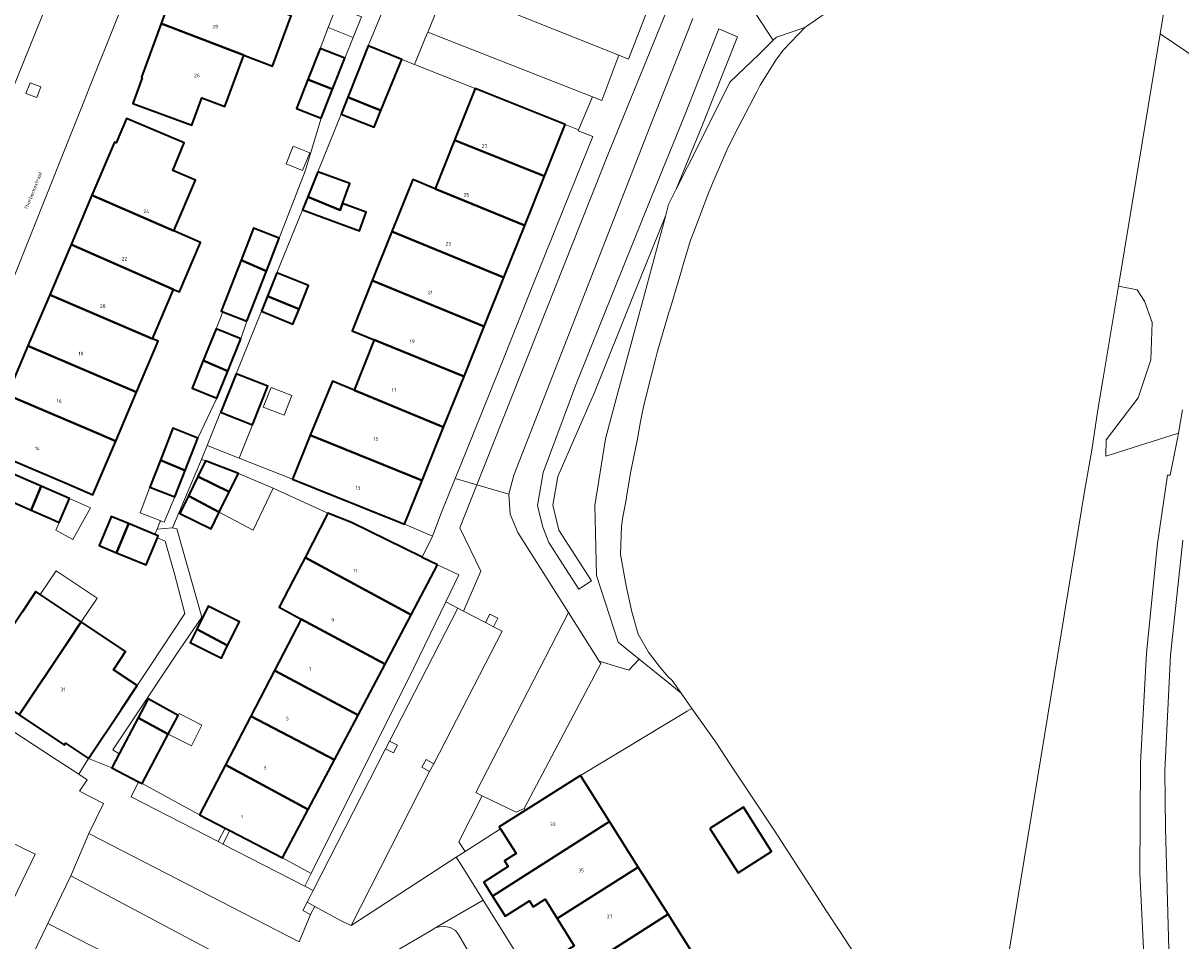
# Model space of a CAD drawing. Header units: metres. Extents: x 73718 to 76933, y 443658 to 446696.
# Tile 79 of 161: x 74635 to 74750, y 445774 to 445865. Entities that reach past the tile are written whole.
import ezdxf
from ezdxf.enums import TextEntityAlignment as Align

# ---------------------------------------------------------------- set-up
doc = ezdxf.new("R2010")
doc.units = ezdxf.units.M
for name, color, linetype, lineweight in [('B-WE-GR-BEPLANTING_CULTUUR_BODEMBEDEKKER-GV', 90, 'Continuous', 18), ('B-WE-GR-BEPLANTING_CULTUUR_HEESTERS-GV', 90, 'Continuous', 18), ('B-WE-GR-STRUIK-GV', 90, 'Continuous', 13), ('B-WE-IE-MEUBILAIR_WEGMEUBILAIR-GV', 7, 'Continuous', 18), ('B-WE-OG-BEBOUWING-GV', 7, 'Continuous', 35), ('B-WE-OG-BEBOUWING-T18', 10, 'Continuous', 18), ('B-WE-OG-BEBOUWING_LUIFEL-GV', 7, 'Continuous', 18), ('B-WE-OG-BEBOUWING_OVERBOUWING-GV', 7, 'Continuous', 18), ('B-WE-OG-TERREIN_BEGROEID-GV', 7, 'Continuous', 18), ('B-WE-OG-TERREIN_ERF-GV', 7, 'Continuous', 18), ('B-WE-OG-TERREIN_OEVER-GV', 7, 'Continuous', 18), ('B-WE-OG-TOPOGRAFIE-T18', 10, 'Continuous', 18), ('B-WE-OG-WATER_SLOOT-GV', 120, 'Continuous', 18), ('B-WE-VH-GESLOTENVERHARDING_ASFALT-GV', 10, 'Continuous', 18), ('B-WE-VH-OPENVERHARDING-GV', 30, 'Continuous', 18), ('B-WE-VH-OPENVERHARDING_SIERBESTRATING-GV', 30, 'Continuous', 18), ('B-WE-VH-OPENVERHARDING_STRAATBAKSTEEN-GV', 30, 'Continuous', 18), ('B-WE-VH-OPENVERHARDING_TEGEL-GV', 30, 'Continuous', 18)]:
    doc.layers.add(name, color=color, linetype=linetype, lineweight=lineweight)
doc.styles.add('NLCS-ISO-M200-T18', font='NLCS-ISO.ttf', dxfattribs={"height": 0.36})

msp = doc.modelspace()

# ---------------------------------------------------------------- linework, layer by layer
at = {"layer": 'B-WE-GR-BEPLANTING_CULTUUR_BODEMBEDEKKER-GV', "flags": 128}
msp.add_lwpolyline([(74663.084, 445777.374), (74662.645, 445776.576), (74663.402, 445776.161), (74663.839, 445776.957)], close=True, dxfattribs=at)
at = {"layer": 'B-WE-GR-BEPLANTING_CULTUUR_HEESTERS-GV', "flags": 128}
for points in [[(74761.295, 445854.937), (74762.261, 445856.248), (74763.25, 445857.526), (74753.581, 445864.238), (74754.323, 445875.986), (74756.021, 445878.585), (74756.654, 445879.144), (74756.336, 445880.238), (74756.178, 445882.191), (74756.414, 445885.355), (74751.534, 445886.714), (74751.515, 445886.586), (74751.333, 445885.36), (74751.283, 445885.071), (74751.116, 445884.107), (74751.273, 445884.063), (74747.91, 445863.718), (74749.245, 445862.82), (74761.19, 445854.787)], [(74673.758, 445860.655), (74679.801, 445858.292), (74688.739, 445854.7), (74690.081, 445854.16), (74691.458, 445857.47), (74675.066, 445863.893), (74674.823, 445863.298)], [(74692.116, 445801.352), (74692.274, 445801.102), (74684.654, 445786.701), (74684.769, 445786.518), (74690.274, 445789.987), (74700.875, 445796.369), (74701.35, 445796.655), (74700.268, 445798.183), (74698.991, 445799.215), (74696.115, 445801.539), (74695.076, 445800.447)], [(74678.794, 445782.433), (74682.312, 445784.695), (74682.188, 445784.892), (74684.769, 445786.518), (74684.654, 445786.701), (74683.869, 445786.333), (74680.498, 445787.973), (74678.151, 445783.391)], [(74654.232, 445783.404), (74654.704, 445783.161), (74655.401, 445784.502), (74654.93, 445784.747)]]:
    msp.add_lwpolyline(points, close=True, dxfattribs=at)
for points in [[(74761.19, 445854.787), (74749.245, 445862.82), (74747.91, 445863.718), (74743.765, 445838.636), (74745.62, 445838.279), (74746.376, 445837.126), (74747.114, 445835.005), (74746.989, 445831.319), (74745.744, 445827.535), (74742.563, 445823.341), (74742.518, 445821.72), (74749.732, 445824.013), (74750.143, 445826.332)], [(74656.903, 445763.473), (74657.632, 445764.863), (74637.284, 445775.263), (74635.775, 445772.113), (74654.022, 445762.456)]]:
    msp.add_lwpolyline(points, dxfattribs=at)
at = {"layer": 'B-WE-GR-STRUIK-GV', "flags": 128}
for points in [[(74654.232, 445783.404), (74654.93, 445784.747), (74652.376, 445786.074), (74646.669, 445789.171), (74646.312, 445789.358), (74645.567, 445787.868)], [(74654.704, 445783.161), (74662.832, 445778.974), (74663.468, 445780.245), (74660.636, 445781.782), (74655.401, 445784.502)]]:
    msp.add_lwpolyline(points, close=True, dxfattribs=at)
at = {"layer": 'B-WE-IE-MEUBILAIR_WEGMEUBILAIR-GV', "flags": 128}
for points in [[(74635.517, 445858.86), (74635.103, 445857.795), (74636.179, 445857.375), (74636.595, 445858.44)], [(74680.823, 445805.178), (74681.601, 445804.77), (74682.042, 445805.609), (74681.263, 445806.017)], [(74671.278, 445793.402), (74670.881, 445792.623), (74671.668, 445792.223), (74672.063, 445793.004)], [(74675.255, 445790.379), (74675.672, 445791.141), (74674.907, 445791.559), (74674.49, 445790.797)]]:
    msp.add_lwpolyline(points, close=True, dxfattribs=at)
at = {"layer": 'B-WE-OG-BEBOUWING-GV', "flags": 128}
for points in [[(74650.37, 445869.679), (74648.556, 445864.752), (74656.764, 445861.609), (74659.643, 445860.506), (74661.48, 445865.496), (74658.595, 445866.582)], [(74656.764, 445861.609), (74648.556, 445864.752), (74646.584, 445859.394), (74646.68, 445859.359), (74645.738, 445856.8), (74651.617, 445854.636), (74652.614, 445857.343), (74654.886, 445856.506)], [(74665.61, 445858.222), (74666.826, 445861.294), (74664.368, 445862.26), (74663.151, 445859.163)], [(74670.416, 445856.103), (74672.48, 445861.175), (74669.146, 445862.531), (74668.156, 445859.991), (74667.131, 445857.423)], [(74664.467, 445855.334), (74665.61, 445858.222), (74663.151, 445859.163), (74662.023, 445856.294)], [(74686.677, 445849.569), (74688.739, 445854.7), (74679.801, 445858.292), (74677.739, 445853.161)], [(74670.416, 445856.103), (74667.131, 445857.423), (74666.457, 445855.734), (74669.741, 445854.446)], [(74641.669, 445847.671), (74649.825, 445844.131), (74651.97, 445849.184), (74649.703, 445850.147), (74650.86, 445852.873), (74645.101, 445855.317), (74644.072, 445852.892), (74643.914, 445852.959)], [(74684.712, 445844.678), (74686.677, 445849.569), (74677.739, 445853.161), (74675.793, 445848.318)], [(74664.15, 445849.999), (74663.129, 445847.502), (74666.354, 445846.18), (74666.606, 445846.859), (74667.332, 445848.822)], [(74684.712, 445844.678), (74675.793, 445848.318), (74673.579, 445849.221), (74671.508, 445844.066), (74682.633, 445839.504)], [(74641.669, 445847.671), (74639.591, 445842.775), (74649.784, 445838.316), (74650.388, 445838.052), (74652.479, 445842.979), (74649.825, 445844.131)], [(74662.603, 445846.217), (74668.272, 445844.12), (74668.963, 445845.987), (74666.606, 445846.859), (74666.354, 445846.18), (74663.129, 445847.502)], [(74659.024, 445840.138), (74660.29, 445843.391), (74657.746, 445844.382), (74656.517, 445841.226)], [(74682.633, 445839.504), (74671.508, 445844.066), (74669.551, 445839.196), (74680.672, 445834.623)], [(74649.784, 445838.316), (74639.591, 445842.775), (74637.473, 445837.785), (74647.695, 445833.394)], [(74657.082, 445835.154), (74659.024, 445840.138), (74656.517, 445841.226), (74654.538, 445836.144), (74654.678, 445836.089)], [(74660.067, 445839.969), (74659.127, 445837.622), (74662.268, 445836.344), (74663.219, 445838.69)], [(74669.758, 445833.296), (74678.68, 445829.665), (74680.672, 445834.623), (74669.551, 445839.196), (74667.543, 445834.197)], [(74635.311, 445832.691), (74646.099, 445828.097), (74648.247, 445833.157), (74647.695, 445833.394), (74637.473, 445837.785)], [(74658.532, 445836.138), (74661.669, 445834.866), (74662.268, 445836.344), (74659.127, 445837.622)], [(74656.48, 445833.382), (74654.013, 445834.38), (74652.738, 445831.228), (74655.184, 445830.177)], [(74669.758, 445833.296), (74667.75, 445828.299), (74676.653, 445824.619), (74678.68, 445829.665)], [(74635.311, 445832.691), (74633.253, 445827.844), (74641.429, 445824.35), (74644.035, 445823.236), (74646.099, 445828.097)], [(74652.738, 445831.228), (74651.634, 445828.496), (74654.101, 445827.498), (74655.184, 445830.177)], [(74654.468, 445826.092), (74657.632, 445824.839), (74659.156, 445828.69), (74656.027, 445829.929), (74654.514, 445826.206)], [(74663.375, 445823.82), (74665.589, 445822.921), (74674.514, 445819.295), (74676.653, 445824.619), (74667.75, 445828.299), (74665.595, 445829.19)], [(74644.035, 445823.236), (74641.429, 445824.35), (74633.253, 445827.844), (74630.977, 445822.482), (74631.829, 445822.12), (74639.161, 445819.008), (74641.77, 445817.9)], [(74648.477, 445821.338), (74650.931, 445820.29), (74652.189, 445823.533), (74649.703, 445824.498)], [(74665.589, 445822.921), (74663.375, 445823.82), (74661.612, 445819.432), (74663.832, 445818.548), (74672.77, 445814.956), (74674.514, 445819.295)], [(74649.917, 445817.677), (74650.931, 445820.29), (74648.477, 445821.338), (74647.431, 445818.641)], [(74655.319, 445818.185), (74656.246, 445820.004), (74652.973, 445821.251), (74652.216, 445819.702)], [(74636.613, 445818.755), (74634.104, 445819.855), (74633.727, 445820.021), (74633.607, 445819.729), (74632.745, 445817.638), (74633.236, 445817.423), (74634.788, 445816.742), (74635.631, 445816.372), (74636.512, 445818.509)], [(74651.28, 445817.787), (74654.333, 445816.168), (74655.319, 445818.185), (74652.216, 445819.702)], [(74639.452, 445817.509), (74636.613, 445818.755), (74636.512, 445818.509), (74635.631, 445816.372), (74637.605, 445815.506), (74638.417, 445815.15)], [(74651.28, 445817.787), (74650.425, 445816.038), (74653.528, 445814.521), (74654.333, 445816.168)], [(74676.056, 445810.927), (74674.522, 445811.659), (74674.528, 445811.674), (74667.479, 445815.123), (74665.149, 445816.066), (74662.864, 445811.671), (74673.424, 445805.952)], [(74644.121, 445812.129), (74645.225, 445814.83), (74645.309, 445815.034), (74643.592, 445815.741), (74643.508, 445815.537), (74642.397, 445812.839)], [(74647.935, 445813.952), (74645.309, 445815.034), (74645.225, 445814.83), (74644.121, 445812.129), (74647.072, 445810.913), (74648.183, 445813.611), (74648.267, 445813.815)], [(74670.831, 445801.051), (74673.424, 445805.952), (74662.864, 445811.671), (74661.696, 445809.415), (74660.299, 445806.716), (74662.494, 445805.535)], [(74634.43, 445796.014), (74639.245, 445803.217), (74640.606, 445805.252), (74636.537, 445807.971), (74636.099, 445808.264), (74634.734, 445806.232), (74629.901, 445799.04)], [(74652.113, 445804.534), (74655.164, 445802.911), (74656.333, 445805.267), (74653.239, 445806.803)], [(74640.606, 445805.252), (74639.245, 445803.217), (74634.43, 445796.014), (74638.93, 445793.006), (74639.052, 445793.189), (74641.322, 445791.671), (74644.601, 445796.577), (74646.164, 445798.916), (74643.803, 445800.495), (74644.515, 445801.56), (74645.014, 445802.306)], [(74652.113, 445804.534), (74651.447, 445803.192), (74654.542, 445801.657), (74655.164, 445802.911)], [(74670.831, 445801.051), (74662.494, 445805.535), (74659.838, 445800.426), (74659.889, 445800.399), (74668.155, 445795.993)], [(74665.79, 445791.524), (74668.155, 445795.993), (74659.889, 445800.399), (74659.838, 445800.426), (74657.476, 445795.883), (74657.487, 445795.877)], [(74650.26, 445795.944), (74647.254, 445797.588), (74646.268, 445795.708), (74649.256, 445794.102)], [(74646.312, 445789.358), (74646.669, 445789.171), (74649.256, 445794.102), (74646.268, 445795.708), (74644.387, 445792.122), (74643.666, 445790.747)], [(74654.957, 445791.037), (74663.191, 445786.611), (74665.79, 445791.524), (74657.487, 445795.877), (74657.476, 445795.883)], [(74652.376, 445786.074), (74654.93, 445784.747), (74655.401, 445784.502), (74660.636, 445781.782), (74663.191, 445786.611), (74654.957, 445791.037)], [(74681.516, 445777.994), (74693.16, 445785.407), (74690.274, 445789.987), (74684.769, 445786.518), (74682.188, 445784.892), (74682.312, 445784.695), (74683.702, 445782.49), (74683.869, 445782.224), (74682.701, 445781.488), (74683.058, 445780.922), (74680.634, 445779.394)], [(74703.128, 445784.697), (74705.937, 445780.296), (74709.277, 445782.428), (74706.468, 445786.829)], [(74687.933, 445775.776), (74696.013, 445780.88), (74693.16, 445785.407), (74681.516, 445777.994), (74682.499, 445776.434), (74682.782, 445775.985), (74685.205, 445777.513), (74685.568, 445776.938), (74686.737, 445777.674)], [(74687.933, 445775.776), (74689.646, 445773.057), (74688.478, 445772.321), (74688.645, 445772.055), (74686.221, 445770.528), (74687.332, 445768.764), (74698.969, 445776.189), (74696.013, 445780.88)], [(74701.73, 445771.807), (74698.969, 445776.189), (74687.332, 445768.764), (74688.443, 445767.001), (74690.867, 445768.528), (74691.034, 445768.263), (74692.203, 445768.999), (74693.668, 445766.675)]]:
    msp.add_lwpolyline(points, close=True, dxfattribs=at)
at = {"layer": 'B-WE-OG-BEBOUWING_LUIFEL-GV', "flags": 128}
for points in [[(74665.164, 445864.344), (74667.652, 445863.358), (74668.478, 445865.422), (74665.971, 445866.381)], [(74667.652, 445863.358), (74665.164, 445864.344), (74664.368, 445862.26), (74666.826, 445861.294)], [(74654.013, 445834.38), (74656.48, 445833.382), (74657.082, 445835.154), (74654.678, 445836.089)], [(74657.632, 445824.839), (74654.468, 445826.092), (74653.133, 445822.806), (74656.319, 445821.538)], [(74654.333, 445816.168), (74657.696, 445814.366), (74659.704, 445818.565), (74656.246, 445820.004), (74655.319, 445818.185)], [(74647.431, 445818.641), (74646.462, 445816.101), (74648.513, 445815.298), (74648.847, 445815.156), (74649.917, 445817.677)], [(74638.417, 445815.15), (74638.076, 445814.373), (74639.756, 445813.441), (74641.512, 445816.606), (74639.452, 445817.509)], [(74640.606, 445805.252), (74642.182, 445807.609), (74638.113, 445810.33), (74636.537, 445807.971)], [(74650.355, 445796.133), (74650.26, 445795.944), (74649.256, 445794.102), (74651.57, 445792.938), (74652.607, 445795)]]:
    msp.add_lwpolyline(points, close=True, dxfattribs=at)
at = {"layer": 'B-WE-OG-BEBOUWING_OVERBOUWING-GV', "flags": 128}
for points in [[(74662.63, 445850.135), (74663.332, 445851.892), (74661.678, 445852.553), (74660.976, 445850.796)], [(74660.785, 445825.794), (74661.557, 445827.746), (74659.489, 445828.565), (74658.716, 445826.613)]]:
    msp.add_lwpolyline(points, close=True, dxfattribs=at)
at = {"layer": 'B-WE-OG-TERREIN_BEGROEID-GV', "flags": 128}
for points in [[(74701.437, 445865.237), (74697.948, 445856.458), (74697.413, 445855.146), (74683.623, 445819.843), (74683.127, 445817.936), (74683.271, 445815.971), (74684.04, 445814.157), (74689.069, 445806.184), (74692.116, 445801.352), (74695.076, 445800.447), (74696.115, 445801.539), (74694.013, 445803.237), (74691.865, 445809.861), (74691.686, 445816.842), (74692.76, 445823.466), (74693.826, 445827.426), (74696.426, 445837.082), (74698.742, 445845.682), (74695.472, 445837.566), (74691.647, 445828.073), (74688.004, 445819.709), (74687.523, 445816.863), (74688.119, 445814.369), (74689.721, 445811.854), (74691.367, 445809.328), (74690.111, 445808.509), (74688.46, 445811.042), (74687.127, 445813.134), (74686.502, 445814.681), (74685.993, 445816.811), (74686.548, 445820.098), (74689.794, 445828.827), (74693.617, 445838.314), (74697.32, 445847.505), (74700.545, 445855.413), (74704.038, 445864.199), (74705.879, 445863.418), (74702.401, 445854.666), (74699.791, 445848.269), (74702.054, 445852.794), (74705.112, 445858.911), (74708.049, 445861.691), (74709.434, 445863.076), (74706.035, 445868.24)], [(74746.487, 445768.003), (74745.903, 445780.288), (74745.969, 445791.227), (74746.549, 445802.152), (74747.641, 445813.037), (74748.65, 445819.85), (74748.925, 445819.85), (74749.641, 445823.501), (74749.732, 445824.013), (74742.518, 445821.72), (74742.563, 445823.341), (74745.744, 445827.535), (74746.989, 445831.319), (74747.114, 445835.005), (74746.376, 445837.126), (74745.62, 445838.279), (74743.765, 445838.636), (74742.25, 445829.469), (74741.733, 445826.323), (74741.113, 445822.32), (74740.432, 445818.409), (74732.727, 445771.529)], [(74750.176, 445813.369), (74748.94, 445801.938), (74748.39, 445790.452), (74748.46, 445784.703), (74748.796, 445772.686)]]:
    msp.add_lwpolyline(points, dxfattribs=at)
msp.add_lwpolyline([(74698.742, 445845.682), (74699.026, 445846.738), (74699.791, 445848.269), (74702.401, 445854.666), (74705.879, 445863.418), (74704.038, 445864.199), (74700.545, 445855.413), (74697.32, 445847.505), (74693.617, 445838.314), (74689.794, 445828.827), (74686.548, 445820.098), (74685.993, 445816.811), (74686.502, 445814.681), (74687.127, 445813.134), (74688.46, 445811.042), (74690.111, 445808.509), (74691.367, 445809.328), (74689.721, 445811.854), (74688.119, 445814.369), (74687.523, 445816.863), (74688.004, 445819.709), (74691.647, 445828.073), (74695.472, 445837.566)], close=True, dxfattribs=at)
at = {"layer": 'B-WE-OG-TERREIN_ERF-GV', "flags": 128}
for points in [[(74632.967, 445856.23), (74638.582, 445870.108), (74640.788, 445876.102), (74645.479, 445886.614), (74644.475, 445886.983), (74644.577, 445887.25), (74642.348, 445888.196), (74642.325, 445888.206), (74638.842, 445880.332), (74636.615, 445875.299), (74634.42, 445870.336)], [(74661.48, 445865.496), (74659.643, 445860.506), (74656.764, 445861.609), (74654.886, 445856.506), (74652.614, 445857.343), (74651.617, 445854.636), (74645.738, 445856.8), (74646.68, 445859.359), (74646.584, 445859.394), (74648.556, 445864.752), (74650.37, 445869.679)], [(74706.035, 445868.24), (74709.434, 445863.076), (74709.761, 445863.403), (74712.579, 445864.332), (74715.676, 445866.48)], [(74644.199, 445865.327), (74641.41, 445858.32), (74640.937, 445857.134), (74638.952, 445852.146), (74633.857, 445839.42)], [(74634.734, 445806.232), (74636.099, 445808.264), (74636.537, 445807.971), (74640.606, 445805.252), (74645.014, 445802.306), (74644.515, 445801.56), (74643.803, 445800.495), (74646.164, 445798.916), (74647.504, 445800.908), (74650.906, 445806.08), (74649.875, 445810.028), (74648.959, 445813.292), (74648.183, 445813.611), (74647.072, 445810.913), (74644.121, 445812.129), (74642.397, 445812.839), (74643.508, 445815.537), (74643.592, 445815.741), (74645.309, 445815.034), (74647.935, 445813.952), (74648.155, 445814.486), (74648.437, 445815.17), (74648.513, 445815.298), (74648.847, 445815.156), (74649.917, 445817.677), (74647.431, 445818.641), (74648.477, 445821.338), (74649.703, 445824.498), (74652.189, 445823.533), (74654.101, 445827.498), (74651.634, 445828.496), (74652.738, 445831.228), (74654.013, 445834.38), (74656.48, 445833.382), (74657.082, 445835.154), (74654.678, 445836.089), (74654.538, 445836.144), (74656.517, 445841.226), (74657.746, 445844.382), (74660.29, 445843.391), (74662.894, 445850.059), (74664.467, 445855.334), (74662.023, 445856.294), (74663.151, 445859.163), (74664.368, 445862.26), (74666.826, 445861.294), (74667.652, 445863.358), (74668.478, 445865.422)], [(74633.253, 445827.844), (74635.311, 445832.691), (74637.473, 445837.785), (74639.591, 445842.775), (74641.669, 445847.671), (74643.914, 445852.959), (74644.072, 445852.892), (74645.101, 445855.317), (74650.86, 445852.873), (74649.703, 445850.147), (74651.97, 445849.184), (74649.825, 445844.131), (74652.479, 445842.979), (74650.388, 445838.052), (74649.784, 445838.316), (74647.695, 445833.394), (74648.247, 445833.157), (74646.099, 445828.097), (74644.035, 445823.236), (74641.77, 445817.9), (74639.161, 445819.008), (74631.829, 445822.12)], [(74718.309, 445771.037), (74716.106, 445774.443), (74714.733, 445776.5), (74713.486, 445778.434), (74709.522, 445784.549), (74705.143, 445791.1), (74703.783, 445793.21), (74703.721, 445793.306), (74701.35, 445796.655), (74700.875, 445796.369), (74690.274, 445789.987), (74693.16, 445785.407), (74696.013, 445780.88), (74698.969, 445776.189), (74701.73, 445771.807)], [(74689.646, 445773.057), (74687.933, 445775.776), (74686.737, 445777.674), (74685.568, 445776.938), (74685.205, 445777.513), (74682.782, 445775.985), (74682.499, 445776.434), (74681.516, 445777.994), (74680.634, 445779.394), (74683.058, 445780.922), (74682.701, 445781.488), (74683.869, 445782.224), (74683.702, 445782.49), (74682.312, 445784.695), (74678.794, 445782.433), (74677.906, 445781.862), (74678.611, 445780.742), (74680.577, 445777.582), (74681.676, 445775.816), (74689.596, 445763.162)], [(74682.557, 445766.534), (74678.131, 445774.175), (74677.827, 445774.556), (74677.305, 445774.86), (74676.595, 445774.988), (74675.884, 445774.859), (74675.414, 445774.58), (74673.66, 445773.549), (74666.904, 445769.632)]]:
    msp.add_lwpolyline(points, dxfattribs=at)
for points in [[(74661.612, 445819.432), (74663.375, 445823.82), (74665.595, 445829.19), (74667.75, 445828.299), (74669.758, 445833.296), (74667.543, 445834.197), (74669.551, 445839.196), (74671.508, 445844.066), (74673.579, 445849.221), (74675.793, 445848.318), (74677.739, 445853.161), (74679.801, 445858.292), (74673.758, 445860.655), (74672.48, 445861.175), (74670.416, 445856.103), (74669.741, 445854.446), (74666.457, 445855.734), (74664.15, 445849.999), (74667.332, 445848.822), (74666.606, 445846.859), (74668.963, 445845.987), (74668.272, 445844.12), (74662.603, 445846.217), (74660.067, 445839.969), (74663.219, 445838.69), (74662.268, 445836.344), (74661.669, 445834.866), (74658.532, 445836.138), (74656.027, 445829.929), (74659.156, 445828.69), (74657.632, 445824.839), (74654.468, 445826.092), (74653.133, 445822.806), (74656.319, 445821.538)], [(74690.081, 445854.16), (74688.739, 445854.7), (74686.677, 445849.569), (74684.712, 445844.678), (74682.633, 445839.504), (74680.672, 445834.623), (74678.68, 445829.665), (74676.653, 445824.619), (74674.514, 445819.295), (74672.77, 445814.956), (74675.547, 445813.771), (74676.41, 445816.056), (74677.8, 445819.494), (74678.82, 445822.015), (74682.195, 445830.424), (74685.532, 445838.721), (74688.603, 445846.38), (74691.482, 445853.506), (74690.047, 445854.077)], [(74655.319, 445818.185), (74654.333, 445816.168), (74653.528, 445814.521), (74650.425, 445816.038), (74651.28, 445817.787), (74652.216, 445819.702), (74652.973, 445821.251), (74652.575, 445821.403), (74650.325, 445816.087), (74649.695, 445814.601), (74650.114, 445814.511), (74652.595, 445805.726), (74650.019, 445801.951), (74645.944, 445795.827), (74643.759, 445792.537), (74644.387, 445792.122), (74646.268, 445795.708), (74647.254, 445797.588), (74650.26, 445795.944), (74649.256, 445794.102), (74646.669, 445789.171), (74652.376, 445786.074), (74654.957, 445791.037), (74657.476, 445795.883), (74659.838, 445800.426), (74662.494, 445805.535), (74660.299, 445806.716), (74661.696, 445809.415), (74662.864, 445811.671), (74665.149, 445816.066), (74659.704, 445818.565), (74656.246, 445820.004)], [(74635.631, 445816.372), (74634.788, 445816.742), (74633.236, 445817.423), (74632.745, 445817.638), (74633.607, 445819.729), (74633.727, 445820.021), (74634.104, 445819.855), (74636.613, 445818.755), (74639.452, 445817.509), (74638.417, 445815.15), (74637.605, 445815.506)], [(74665.79, 445791.524), (74663.191, 445786.611), (74660.636, 445781.782), (74663.468, 445780.245), (74673.687, 445800.69), (74676.869, 445807.248), (74678.173, 445809.936), (74677.047, 445810.469), (74676.056, 445810.927), (74673.424, 445805.952), (74670.831, 445801.051), (74668.155, 445795.993)], [(74655.164, 445802.911), (74654.542, 445801.657), (74651.447, 445803.192), (74652.113, 445804.534), (74653.239, 445806.803), (74656.333, 445805.267)], [(74619.569, 445803.573), (74620.698, 445802.956), (74622.809, 445801.574), (74628.971, 445797.541), (74637.663, 445791.884), (74640.357, 445790.108), (74641.322, 445791.671), (74639.052, 445793.189), (74638.93, 445793.006), (74634.43, 445796.014), (74629.901, 445799.04), (74625.372, 445802.067), (74620.632, 445805.235), (74619.733, 445803.89)], [(74703.128, 445784.697), (74706.468, 445786.829), (74709.277, 445782.428), (74705.937, 445780.296)]]:
    msp.add_lwpolyline(points, close=True, dxfattribs=at)
at = {"layer": 'B-WE-OG-TERREIN_OEVER-GV', "flags": 128}
msp.add_lwpolyline([(74709.434, 445863.076), (74708.049, 445861.691), (74705.112, 445858.911), (74702.054, 445852.794), (74699.791, 445848.269), (74699.026, 445846.738), (74698.742, 445845.682), (74696.426, 445837.082), (74693.826, 445827.426), (74692.76, 445823.466), (74691.686, 445816.842), (74691.865, 445809.861), (74694.013, 445803.237), (74696.115, 445801.539), (74698.991, 445799.215), (74700.268, 445798.183), (74699.383, 445799.42), (74698.968, 445799.787), (74698.092, 445800.837), (74697.042, 445802.238), (74695.991, 445804.032), (74695.379, 445806.264), (74694.81, 445808.847), (74694.255, 445811.97), (74694.34, 445814.779), (74694.438, 445815.458), (74694.474, 445815.704), (74694.799, 445817.405), (74694.889, 445817.889), (74695.285, 445820.225), (74695.919, 445823.452), (74696.242, 445825.188), (74696.425, 445826.17), (74696.569, 445826.778), (74696.92, 445828.265), (74697.709, 445831.387), (74697.909, 445832.178), (74699.063, 445836.014), (74699.141, 445836.277), (74700.33, 445840.286), (74700.344, 445840.333), (74701.219, 445843.191), (74701.538, 445844.036), (74703.033, 445847.993), (74703.326, 445848.681), (74703.333, 445848.698), (74704.615, 445851.701), (74704.81, 445852.159), (74705.627, 445853.779), (74707.788, 445857.964), (74708.121, 445858.607), (74709.696, 445861.092), (74710.437, 445862.092), (74711.175, 445862.887), (74712.579, 445864.332), (74709.761, 445863.403)], close=True, dxfattribs=at)
at = {"layer": 'B-WE-OG-WATER_SLOOT-GV', "flags": 128}
for points in [[(74732.727, 445771.529), (74740.432, 445818.409), (74741.113, 445822.32), (74741.733, 445826.323), (74742.25, 445829.469), (74743.765, 445838.636), (74747.91, 445863.718), (74751.273, 445884.063)], [(74715.676, 445866.48), (74712.579, 445864.332), (74711.175, 445862.887), (74710.437, 445862.092), (74709.696, 445861.092), (74708.121, 445858.607), (74707.788, 445857.964), (74705.627, 445853.779), (74704.81, 445852.159), (74704.615, 445851.701), (74703.333, 445848.698), (74703.326, 445848.681), (74703.033, 445847.993), (74701.538, 445844.036), (74701.219, 445843.191), (74700.344, 445840.333), (74700.33, 445840.286), (74699.141, 445836.277), (74699.063, 445836.014), (74697.909, 445832.178), (74697.709, 445831.387), (74696.92, 445828.265), (74696.569, 445826.778), (74696.425, 445826.17), (74696.242, 445825.188), (74695.919, 445823.452), (74695.285, 445820.225), (74694.889, 445817.889), (74694.799, 445817.405), (74694.474, 445815.704), (74694.438, 445815.458), (74694.34, 445814.779), (74694.255, 445811.97), (74694.81, 445808.847), (74695.379, 445806.264), (74695.991, 445804.032), (74697.042, 445802.238), (74698.092, 445800.837), (74698.968, 445799.787), (74699.383, 445799.42), (74700.268, 445798.183), (74701.35, 445796.655), (74703.721, 445793.306), (74703.783, 445793.21), (74705.143, 445791.1), (74709.522, 445784.549), (74713.486, 445778.434), (74714.733, 445776.5), (74716.106, 445774.443), (74718.309, 445771.037)]]:
    msp.add_lwpolyline(points, dxfattribs=at)
at = {"layer": 'B-WE-VH-GESLOTENVERHARDING_ASFALT-GV', "flags": 128}
for points in [[(74750.143, 445826.332), (74749.732, 445824.013), (74749.641, 445823.501), (74748.925, 445819.85), (74748.65, 445819.85), (74747.641, 445813.037), (74746.549, 445802.152), (74745.969, 445791.227), (74745.903, 445780.288), (74746.487, 445768.003)], [(74748.796, 445772.686), (74748.46, 445784.703), (74748.39, 445790.452), (74748.94, 445801.938), (74750.176, 445813.369)]]:
    msp.add_lwpolyline(points, dxfattribs=at)
at = {"layer": 'B-WE-VH-OPENVERHARDING-GV', "flags": 128}
msp.add_lwpolyline([(74652.973, 445821.251), (74656.246, 445820.004), (74659.704, 445818.565), (74665.149, 445816.066), (74667.479, 445815.123), (74674.528, 445811.674), (74675.547, 445813.771), (74672.77, 445814.956), (74663.832, 445818.548), (74661.612, 445819.432), (74656.319, 445821.538), (74653.133, 445822.806), (74652.575, 445821.403)], close=True, dxfattribs=at)
at = {"layer": 'B-WE-VH-OPENVERHARDING_SIERBESTRATING-GV', "flags": 128}
for points in [[(74633.857, 445839.42), (74638.952, 445852.146), (74640.937, 445857.134), (74641.41, 445858.32), (74644.199, 445865.327), (74649.573, 445878.211), (74648.862, 445878.465), (74647.846, 445878.882), (74647.528, 445879.657), (74649.648, 445884.688), (74650.384, 445885.044), (74651.298, 445884.625), (74652.073, 445886.532), (74652.711, 445887.717), (74650.313, 445888.43), (74646.361, 445889.604), (74645.551, 445889.845), (74644.881, 445888.177), (74644.577, 445887.25), (74644.475, 445886.983), (74645.479, 445886.614), (74640.788, 445876.102), (74638.582, 445870.108), (74632.967, 445856.23)], [(74699.855, 445868.522), (74692.91, 445851.512), (74679.951, 445818.865)], [(74679.951, 445818.865), (74683.127, 445817.936), (74683.623, 445819.843), (74697.413, 445855.146), (74697.948, 445856.458), (74701.437, 445865.237)], [(74654.022, 445762.456), (74635.775, 445772.113), (74637.284, 445775.263), (74639.556, 445780.001), (74641.363, 445784.207), (74642.825, 445787.214), (74640.45, 445788.439), (74641.189, 445789.56), (74640.357, 445790.108), (74637.663, 445791.884), (74628.971, 445797.541), (74622.809, 445801.574), (74621.726, 445799.721), (74614.95, 445804.088), (74609.49, 445807.697), (74609.135, 445807.239), (74607.407, 445806.908), (74605.103, 445803.096), (74605.138, 445803.074), (74606.137, 445802.461), (74606.315, 445802.359)], [(74606.315, 445802.359), (74607.683, 445801.576), (74614.081, 445798.849), (74616.161, 445797.44), (74619.304, 445795.31), (74626.561, 445790.351), (74627.759, 445789.557), (74629.966, 445788.093), (74628.728, 445785.698), (74636.031, 445782.162), (74633.395, 445776.724), (74632.335, 445774.887)]]:
    msp.add_lwpolyline(points, dxfattribs=at)
for points in [[(74675.066, 445863.893), (74691.458, 445857.47), (74692.397, 445857.103), (74694.077, 445861.583), (74676.93, 445868.461)], [(74663.084, 445777.374), (74663.839, 445776.957), (74666.538, 445775.495), (74667.448, 445775.069), (74675.255, 445790.379), (74675.672, 445791.141), (74682.458, 445804.321), (74681.601, 445804.77), (74680.823, 445805.178), (74678.627, 445806.328), (74678.08, 445806.614), (74671.278, 445793.402), (74670.881, 445792.623), (74663.68, 445778.54), (74663.445, 445778.08)], [(74680.498, 445787.973), (74683.869, 445786.333), (74684.654, 445786.701), (74692.274, 445801.102), (74692.116, 445801.352), (74689.069, 445806.184), (74679.853, 445788.287)], [(74641.363, 445784.207), (74662.283, 445773.455), (74663.402, 445776.161), (74662.645, 445776.576), (74663.084, 445777.374), (74663.445, 445778.08), (74663.68, 445778.54), (74662.832, 445778.974), (74654.704, 445783.161), (74654.232, 445783.404), (74645.567, 445787.868), (74646.312, 445789.358), (74643.666, 445790.747), (74641.322, 445791.671), (74640.357, 445790.108), (74641.189, 445789.56), (74640.45, 445788.439), (74642.825, 445787.214)], [(74633.395, 445776.724), (74636.031, 445782.162), (74628.728, 445785.698), (74627.732, 445783.773), (74626.107, 445780.572), (74628.077, 445779.544), (74630.389, 445778.277)], [(74637.284, 445775.263), (74657.632, 445764.863), (74659.903, 445769.19), (74639.556, 445780.001)], [(74687.736, 445756.129), (74687.901, 445756.221), (74692.26, 445748.238), (74691.955, 445748.079), (74693.644, 445747.512), (74695.691, 445743.729), (74695.771, 445743.582), (74696.78, 445744.066), (74699.59, 445745.46), (74699.111, 445747.019), (74699.418, 445747.293), (74697.743, 445750), (74689.596, 445763.162), (74681.676, 445775.816), (74680.577, 445777.582), (74675.884, 445774.859), (74676.595, 445774.988), (74677.305, 445774.86), (74677.827, 445774.556), (74678.131, 445774.175), (74682.557, 445766.534), (74685.485, 445760.651), (74685.507, 445760.606)]]:
    msp.add_lwpolyline(points, close=True, dxfattribs=at)
at = {"layer": 'B-WE-VH-OPENVERHARDING_STRAATBAKSTEEN-GV', "flags": 128}
for points in [[(74672.48, 445861.175), (74673.758, 445860.655), (74674.823, 445863.298), (74675.066, 445863.893), (74676.93, 445868.461), (74694.077, 445861.583), (74695.023, 445861.214), (74696.92, 445866.08), (74680.262, 445872.794), (74675.895, 445874.554), (74674.395, 445875.17), (74669.146, 445862.531)], [(74676.056, 445810.927), (74677.047, 445810.469), (74678.173, 445809.936), (74676.869, 445807.248), (74678.08, 445806.614), (74678.627, 445806.328), (74680.357, 445810.301), (74678.257, 445814.6), (74679.951, 445818.865), (74677.8, 445819.494), (74676.41, 445816.056), (74675.547, 445813.771), (74674.528, 445811.674), (74674.522, 445811.659)], [(74667.448, 445775.069), (74677.906, 445781.862), (74678.794, 445782.433), (74678.151, 445783.391), (74680.498, 445787.973), (74679.853, 445788.287), (74689.069, 445806.184), (74684.04, 445814.157), (74683.271, 445815.971), (74683.127, 445817.936), (74679.951, 445818.865), (74678.257, 445814.6), (74680.357, 445810.301), (74678.627, 445806.328), (74680.823, 445805.178), (74681.601, 445804.77), (74682.458, 445804.321), (74675.672, 445791.141), (74675.255, 445790.379)]]:
    msp.add_lwpolyline(points, close=True, dxfattribs=at)
msp.add_lwpolyline([(74666.904, 445769.632), (74673.66, 445773.549), (74675.414, 445774.58), (74675.884, 445774.859), (74680.577, 445777.582), (74678.611, 445780.742), (74677.906, 445781.862), (74667.448, 445775.069), (74666.538, 445775.495), (74663.839, 445776.957), (74663.402, 445776.161), (74662.283, 445773.455), (74641.363, 445784.207), (74639.556, 445780.001), (74659.903, 445769.19)], dxfattribs=at)
at = {"layer": 'B-WE-VH-OPENVERHARDING_TEGEL-GV', "flags": 128}
for points in [[(74648.155, 445814.486), (74649.695, 445814.601), (74650.325, 445816.087), (74652.575, 445821.403), (74653.133, 445822.806), (74654.468, 445826.092), (74654.514, 445826.206), (74656.027, 445829.929), (74658.532, 445836.138), (74659.127, 445837.622), (74660.067, 445839.969), (74662.603, 445846.217), (74663.129, 445847.502), (74664.15, 445849.999), (74666.457, 445855.734), (74667.131, 445857.423), (74668.156, 445859.991), (74669.146, 445862.531), (74674.395, 445875.17)], [(74696.92, 445866.08), (74695.023, 445861.214), (74694.077, 445861.583), (74692.397, 445857.103), (74691.458, 445857.47), (74690.081, 445854.16), (74690.047, 445854.077), (74691.482, 445853.506), (74688.603, 445846.38), (74685.532, 445838.721), (74682.195, 445830.424), (74678.82, 445822.015), (74677.8, 445819.494), (74679.951, 445818.865), (74692.91, 445851.512), (74699.855, 445868.522)], [(74668.478, 445865.422), (74667.652, 445863.358), (74666.826, 445861.294), (74665.61, 445858.222), (74664.467, 445855.334), (74662.894, 445850.059), (74660.29, 445843.391), (74659.024, 445840.138), (74657.082, 445835.154), (74656.48, 445833.382), (74655.184, 445830.177), (74654.101, 445827.498), (74652.189, 445823.533), (74650.931, 445820.29), (74649.917, 445817.677), (74648.847, 445815.156), (74648.513, 445815.298), (74648.437, 445815.17), (74648.155, 445814.486)]]:
    msp.add_lwpolyline(points, dxfattribs=at)
for points in [[(74647.935, 445813.952), (74648.267, 445813.815), (74648.183, 445813.611), (74648.959, 445813.292), (74649.875, 445810.028), (74650.906, 445806.08), (74647.504, 445800.908), (74646.164, 445798.916), (74644.601, 445796.577), (74641.322, 445791.671), (74643.666, 445790.747), (74644.387, 445792.122), (74643.759, 445792.537), (74645.944, 445795.827), (74650.019, 445801.951), (74652.595, 445805.726), (74650.114, 445814.511), (74649.695, 445814.601), (74648.155, 445814.486)], [(74678.08, 445806.614), (74676.869, 445807.248), (74673.687, 445800.69), (74663.468, 445780.245), (74662.832, 445778.974), (74663.68, 445778.54), (74670.881, 445792.623), (74671.278, 445793.402)]]:
    msp.add_lwpolyline(points, close=True, dxfattribs=at)

# ---------------------------------------------------------------- texts
at = {"layer": 'B-WE-OG-BEBOUWING-T18', "style": 'NLCS-ISO-M200-T18'}
for s, p in [('28', (74653.938, 445864.435)), ('26', (74652.113, 445859.582)), ('27', (74680.723, 445852.557)), ('25', (74678.924, 445847.703)), ('24', (74647.087, 445846.079)), ('23', (74677.125, 445842.848)), ('22', (74644.918, 445841.363)), ('21', (74675.326, 445837.994)), ('20', (74642.749, 445836.646)), ('19', (74673.526, 445833.14)), ('18', (74640.579, 445831.93)), ('17', (74671.727, 445828.286)), ('16', (74638.41, 445827.213)), ('15', (74669.928, 445823.431)), ('14', (74636.241, 445822.497)), ('13', (74668.129, 445818.577)), ('11', (74667.887, 445810.343)), ('9', (74665.628, 445805.445)), ('7', (74663.369, 445800.548)), ('31', (74638.774, 445798.537)), ('5', (74661.111, 445795.65)), ('3', (74658.852, 445790.753)), ('1', (74656.593, 445785.855)), ('33', (74687.509, 445785.126)), ('35', (74690.329, 445780.54)), ('37', (74693.148, 445775.954))]:
    msp.add_text(s, height=0.36, dxfattribs=at).set_placement(p, align=Align.MIDDLE)
at = {"layer": 'B-WE-OG-TOPOGRAFIE-T18', "style": 'NLCS-ISO-M200-T18'}
msp.add_text('Thorbeckestraat', height=0.36, rotation=68.3, dxfattribs=at).set_placement((74635.831, 445848.13), align=Align.MIDDLE)

doc.saveas('drawing.dxf')
